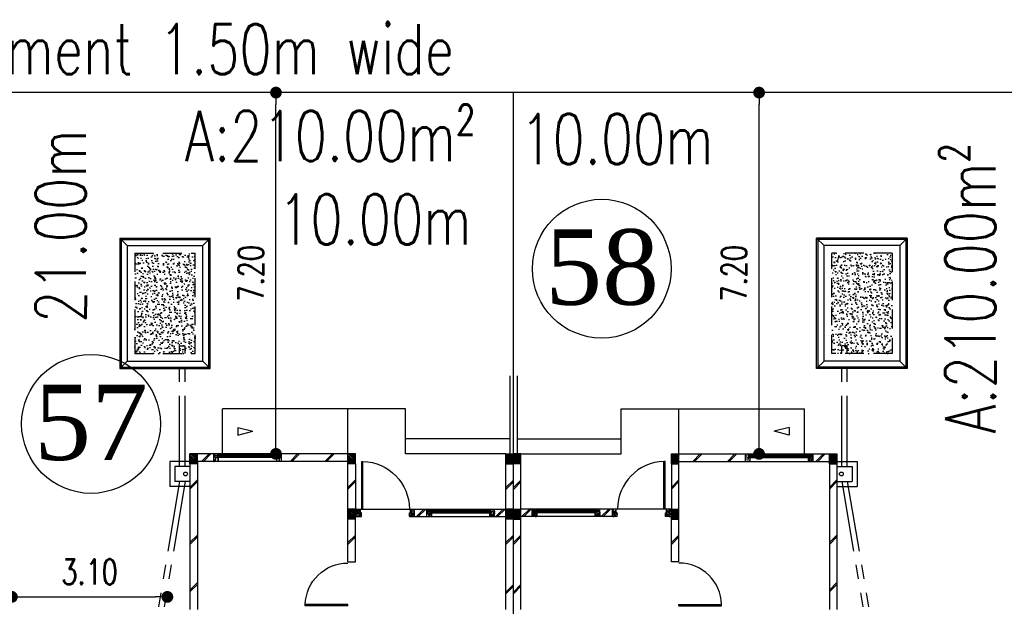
# Model space of a CAD drawing. Header units: millimetres. Extents: x 301 to 1479, y 491 to 1341.
# Tile 162 of 256: x 410 to 430, y 661 to 672. Entities that reach past the tile are written whole.
import ezdxf
from ezdxf.enums import TextEntityAlignment as Align

# ---------------------------------------------------------------- set-up
doc = ezdxf.new("R2010")
doc.units = ezdxf.units.MM
doc.header["$LTSCALE"] = 1.5
doc.header["$MEASUREMENT"] = 0
doc.linetypes.add('HIDDEN', pattern=[0.375, 0.25, -0.125])
doc.linetypes.add('PHANTOM2', pattern=[1.25, 0.625, -0.125, 0.125, -0.125, 0.125, -0.125])
for name, color, linetype in [('AP&SA', 254, 'HIDDEN'), ('Blk', 7, 'Continuous'), ('Block', 46, 'Continuous'), ('boundary', 3, 'Continuous'), ('Boundary Wall', 64, 'Continuous'), ('BWCN', 4, 'Continuous'), ('DIM', 6, 'Continuous'), ('DOOR', 3, 'Continuous'), ('Ele', 8, 'Continuous'), ('HATCH', 7, 'Continuous'), ('Hatch Aggregate', 252, 'Continuous'), ('Hatch Col. C1 GF Ext.', 84, 'Continuous'), ('Hatch Col. C3 GF', 10, 'Continuous'), ('Hatch Stub Col', 251, 'Continuous'), ('Kerb', 251, 'Continuous'), ('Paving Block', 251, 'Continuous'), ('PVC Pipe 110', 69, 'Continuous'), ('PVC RWP 75', 77, 'Continuous'), ('ROAD', 8, 'Continuous'), ('TEXT', 7, 'Continuous'), ('TXTAREA', 10, 'Continuous'), ('WINDOW', 1, 'Continuous')]:
    doc.layers.add(name, color=color, linetype=linetype)
doc.styles.add('RS1', font='romans.shx', dxfattribs={"width": 0.75, "height": 0.5})
doc.styles.add('RS2', font='romans.shx', dxfattribs={"width": 0.75, "height": 1})
doc.styles.add('times', font='times.ttf')
doc.dimstyles.new('Souillac5', dxfattribs={"dimscale": 0.5, "dimtxt": 0.5, "dimasz": 0.47, "dimexe": 0, "dimexo": 1, "dimgap": 0.5, "dimtad": 1, "dimzin": 0, "dimdsep": 46, "dimtxsty": 'RS1', "dimblk": 'DOT', "dimcen": 3, "dimse1": 1, "dimse2": 1, "dimclrd": 6, "dimclre": 6, "dimclrt": 7, "dimaunit": 1, "dimadec": 0, "dimazin": 0, "dimtfac": 1, "dimtofl": 0, "dimtmove": 1, "dimatfit": 3, "dimfxl": 1, "dimtolj": 1, "dimtzin": 0, "dimlwe": -1, "dimarcsym": 0})
pattern_1 = [(50, (383.16928, 127.90737), (0.071726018, -0.0062752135), [0.0075, -0.0825]), (355, (383.16928, 127.90737), (-0.013875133, 0.075219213), [0.006, -0.066]), (100.451444, (383.175255, 127.90685), (0.057850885, 0.068943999), [0.006374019, -0.070114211]), (46.1842, (383.16928, 127.92737), (0.106724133, -0.016551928), [0.01125, -0.12375]), (96.635635, (383.17817, 127.92599), (0.093466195, 0.09741186), [0.009561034, -0.105171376]), (351.184164, (383.16928, 127.92737), (0.093466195, 0.09741186), [0.009, -0.099]), (21, (383.17928, 127.92237), (0.059690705, -0.040261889), [0.0075, -0.0825]), (326, (383.17928, 127.92237), (0.024331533, 0.072515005), [0.006, -0.066]), (71.451445, (383.18425, 127.91902), (0.084022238, 0.032253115), [0.006374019, -0.070114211]), (37.5, (383.169278, 127.907373), (0.0012159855, 0.0332893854), [0, -0.0652, 0, -0.067, 0, -0.06625]), (7.5, (383.169278, 127.907373), (0.0263069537, 0.0394411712), [0, -0.0382, 0, -0.0637, 0, -0.02525]), (327.5, (383.146978, 127.907373), (0.0533822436, -0.0022554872), [0, -0.025, 0, -0.078, 0, -0.1035]), (317.5, (383.136978, 127.907373), (0.058318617, 0.010010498), [0, -0.0325, 0, -0.0518, 0, -0.0735])]
pattern_2 = [(50, (379.51048, 127.95737), (0.071726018, -0.0062752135), [0.0075, -0.0825]), (355, (379.51048, 127.95737), (-0.013875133, 0.075219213), [0.006, -0.066]), (100.451444, (379.51646, 127.95685), (0.057850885, 0.068943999), [0.006374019, -0.070114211]), (46.1842, (379.51048, 127.97737), (0.106724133, -0.016551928), [0.01125, -0.12375]), (96.635635, (379.51938, 127.97599), (0.093466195, 0.09741186), [0.009561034, -0.105171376]), (351.184164, (379.51048, 127.97737), (0.093466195, 0.09741186), [0.009, -0.099]), (21, (379.52048, 127.97237), (0.059690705, -0.040261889), [0.0075, -0.0825]), (326, (379.52048, 127.97237), (0.024331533, 0.072515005), [0.006, -0.066]), (71.451445, (379.525456, 127.96902), (0.084022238, 0.032253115), [0.006374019, -0.070114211]), (37.5, (379.510482, 127.957373), (0.0012159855, 0.0332893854), [0, -0.0652, 0, -0.067, 0, -0.06625]), (7.5, (379.510482, 127.957373), (0.0263069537, 0.0394411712), [0, -0.0382, 0, -0.0637, 0, -0.02525]), (327.5, (379.488182, 127.957373), (0.0533822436, -0.0022554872), [0, -0.025, 0, -0.078, 0, -0.1035]), (317.5, (379.47818, 127.957373), (0.058318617, 0.010010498), [0, -0.0325, 0, -0.0518, 0, -0.0735])]
pattern_3 = [(50, (388.26804, 127.90737), (0.071726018, -0.0062752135), [0.0075, -0.0825]), (355, (388.26804, 127.90737), (-0.013875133, 0.075219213), [0.006, -0.066]), (100.451444, (388.27402, 127.90685), (0.057850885, 0.068943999), [0.006374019, -0.070114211]), (46.1842, (388.26804, 127.92737), (0.106724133, -0.016551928), [0.01125, -0.12375]), (96.635635, (388.27693, 127.92599), (0.093466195, 0.09741186), [0.009561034, -0.105171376]), (351.184164, (388.26804, 127.92737), (0.093466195, 0.09741186), [0.009, -0.099]), (21, (388.27804, 127.92237), (0.059690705, -0.040261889), [0.0075, -0.0825]), (326, (388.27804, 127.92237), (0.024331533, 0.072515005), [0.006, -0.066]), (71.451445, (388.283015, 127.91902), (0.084022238, 0.032253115), [0.006374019, -0.070114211]), (37.5, (388.26804, 127.907373), (0.0012159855, 0.0332893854), [0, -0.0652, 0, -0.067, 0, -0.06625]), (7.5, (388.26804, 127.907373), (0.0263069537, 0.0394411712), [0, -0.0382, 0, -0.0637, 0, -0.02525]), (327.5, (388.24574, 127.907373), (0.0533822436, -0.0022554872), [0, -0.025, 0, -0.078, 0, -0.1035]), (317.5, (388.23574, 127.907373), (0.058318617, 0.010010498), [0, -0.0325, 0, -0.0518, 0, -0.0735])]
pattern_4 = [(50, (388.36804, 127.95737), (0.071726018, -0.0062752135), [0.0075, -0.0825]), (355, (388.36804, 127.95737), (-0.013875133, 0.075219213), [0.006, -0.066]), (100.451444, (388.37402, 127.95685), (0.057850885, 0.068943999), [0.006374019, -0.070114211]), (46.1842, (388.36804, 127.97737), (0.106724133, -0.016551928), [0.01125, -0.12375]), (96.635635, (388.37693, 127.97599), (0.093466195, 0.09741186), [0.009561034, -0.105171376]), (351.184164, (388.36804, 127.97737), (0.093466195, 0.09741186), [0.009, -0.099]), (21, (388.37804, 127.97237), (0.059690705, -0.040261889), [0.0075, -0.0825]), (326, (388.37804, 127.97237), (0.024331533, 0.072515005), [0.006, -0.066]), (71.451445, (388.383015, 127.96902), (0.084022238, 0.032253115), [0.006374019, -0.070114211]), (37.5, (388.36804, 127.957373), (0.0012159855, 0.0332893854), [0, -0.0652, 0, -0.067, 0, -0.06625]), (7.5, (388.36804, 127.957373), (0.0263069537, 0.0394411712), [0, -0.0382, 0, -0.0637, 0, -0.02525]), (327.5, (388.34574, 127.957373), (0.0533822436, -0.0022554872), [0, -0.025, 0, -0.078, 0, -0.1035]), (317.5, (388.33574, 127.957373), (0.058318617, 0.010010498), [0, -0.0325, 0, -0.0518, 0, -0.0735])]
pattern_5 = [(140, (33568.45174, -774197.05092), (0.018825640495, 0.21517805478), [0.0225, -0.2475]), (85, (33568.45174, -774197.05092), (-0.22565764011, -0.041625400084), [0.018, -0.198]), (190.45144446, (33568.45331, -774197.033), (-0.20683199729, 0.17355265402), [0.0191220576, -0.2103426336]), (136.1842, (33568.39174, -774197.05092), (0.04965578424, 0.3201723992), [0.03375, -0.37125]), (186.63563549, (33568.39588, -774197.02424), (-0.29223558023, 0.2803985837), [0.0286831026, -0.315514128]), (81.18416399, (33568.39174, -774197.05092), (-0.29223558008, 0.28039858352), [0.027, -0.2970000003]), (111, (33568.40674, -774197.02092), (0.1207856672, 0.179072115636), [0.0225, -0.2475]), (56, (33568.40674, -774197.02092), (-0.217545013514, 0.072994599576), [0.018, -0.198]), (161.45144474, (33568.4168, -774197.006), (-0.09675934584, 0.25206671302), [0.019122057, -0.2103426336]), (127.5, (33568.45174, -774197.05092), (-0.0998681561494, 0.003647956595), [0, -0.1956, 0, -0.201, 0, -0.19875]), (97.5, (33568.45174, -774197.05092), (-0.118323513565, 0.078920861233), [0, -0.1146, 0, -0.1911, 0, -0.07575]), (57.5, (33568.45174, -774197.11782), (0.00676646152, 0.160146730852), [0, -0.075, 0, -0.234, 0, -0.3105]), (47.5, (33568.45174, -774197.14782), (-0.0300314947, 0.174955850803), [0, -0.0975, 0, -0.1554, 0, -0.2205])]

# ---------------------------------------------------------------- blocks, each defined once
blk = doc.blocks.new('Dr1000')
at = {"layer": 'DOOR'}
for p, q in [((-50, 0), (-50, 950)), ((-25, 950), (-50, 950)), ((-25, 0), (-25, 950)), ((-25, 0), (-50, 0))]:
    blk.add_line(p, q, dxfattribs=at)
blk.add_arc((-24, 0), 951, 91.542, 179.9858, dxfattribs=at)
blk = doc.blocks.new('Dr900')
at = {"layer": 'DOOR'}
for p, q in [((-50, 0), (-50, 850)), ((-25, 850), (-50, 850)), ((-25, 0), (-25, 850)), ((-25, 0), (-50, 0))]:
    blk.add_line(p, q, dxfattribs=at)
blk.add_arc((-24, 0), 851, 91.728, 179.9822, dxfattribs=at)
blk = doc.blocks.new('SSSU-D2')
at = {"layer": 'HATCH'}
h = blk.add_hatch(dxfattribs=at)
h.set_pattern_fill('ANSI31', color=256, scale=0.175, angle=630)
h.set_pattern_definition([(315, (-162.234888, -4.168587), (0.0154679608, 0.0154679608), [])])
h.paths.add_polyline_path([(-3.15, 0), (-3.3, 0), (-3.3, -0.2), (-3.15, -0.2)])
h = blk.add_hatch(dxfattribs=at)
h.set_pattern_fill('ANSI31', color=256, scale=0.175, angle=630)
h.set_pattern_definition([(315, (-165.384888, -4.168587), (0.0154679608, 0.0154679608), [])])
h.paths.add_polyline_path([(0, 0), (-0.15, 0), (-0.15, -0.2), (0, -0.2)])
h = blk.add_hatch(dxfattribs=at)
h.set_pattern_fill('ANSI31', color=256, scale=0.175, angle=630)
h.set_pattern_definition([(315, (-170.48365, -4.168587), (0.0154679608, 0.0154679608), [])])
h.paths.add_polyline_path([(-12.9, 0), (-12.75, 0), (-12.75, -0.2), (-12.9, -0.2)])
h = blk.add_hatch(dxfattribs=at)
h.set_pattern_fill('ANSI31', color=256, scale=0.175, angle=630)
h.set_pattern_definition([(315, (-167.33365, -4.168587), (0.0154679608, 0.0154679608), [])])
h.paths.add_polyline_path([(-9.75, 0), (-9.6, 0), (-9.6, -0.2), (-9.75, -0.2)])
h = blk.add_hatch(dxfattribs=at)
h.set_pattern_fill('ANSI31', color=256, scale=0.175, angle=630)
h.set_pattern_definition([(315, (-167.33365, -3.068587), (0.0154679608, 0.0154679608), [])])
h.paths.add_polyline_path([(-9.75, -1.1), (-9.6, -1.1), (-9.6, -1.3), (-9.75, -1.3)])
h = blk.add_hatch(dxfattribs=at)
h.set_pattern_fill('ANSI31', color=256, scale=0.175, angle=630)
h.set_pattern_definition([(315, (-162.234888, -3.068587), (0.0154679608, 0.0154679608), [])])
h.paths.add_polyline_path([(-3.15, -1.1), (-3.3, -1.1), (-3.3, -1.3), (-3.15, -1.3)])
at = {"layer": 'Hatch Aggregate'}
h = blk.add_hatch(dxfattribs=at)
h.set_pattern_fill('AR-CONC', color=256, scale=0.03, angle=90)
h.set_pattern_definition(pattern_5)
h.paths.add_polyline_path([(-12.795, 2), (-14, 2), (-14, 4), (-12.795, 4)])
h = blk.add_hatch(dxfattribs=at)
h.set_pattern_fill('AR-CONC', color=256, scale=0.03, angle=90)
h.set_pattern_definition(pattern_5)
h.paths.add_polyline_path([(-0.105, 2), (1.1, 2), (1.1, 4), (-0.105, 4)])
at = {"layer": 'Hatch Col. C1 GF Ext.'}
h = blk.add_hatch(dxfattribs=at)
h.set_pattern_fill('ANSI31', color=256, scale=0.175, angle=-90)
h.set_pattern_definition([(315, (404.325723, 122.722963), (0.0154679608, 0.0154679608), [])])
h.paths.add_polyline_path([(-6.6, 0), (-6.45, 0), (-6.45, -0.2), (-6.6, -0.2)])
h = blk.add_hatch(dxfattribs=at)
h.set_pattern_fill('ANSI31', color=256, scale=0.175, angle=-90)
h.set_pattern_definition([(315, (409.424486, 122.722963), (0.0154679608, 0.0154679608), [])])
h.paths.add_polyline_path([(-6.3, 0), (-6.45, 0), (-6.45, -0.2), (-6.3, -0.2)])
at = {"layer": 'Hatch Col. C3 GF'}
h = blk.add_hatch(dxfattribs=at)
h.set_pattern_fill('ANSI31', color=256, scale=0.175, angle=-90)
h.set_pattern_definition([(315, (404.325723, 122.772963), (0.0154679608, 0.0154679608), [])])
h.paths.add_polyline_path([(-6.6, -1.1), (-6.45, -1.1), (-6.45, -1.3), (-6.6, -1.3)])
h = blk.add_hatch(dxfattribs=at)
h.set_pattern_fill('ANSI31', color=256, scale=0.175, angle=-90)
h.set_pattern_definition([(315, (409.424486, 122.772963), (0.0154679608, 0.0154679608), [])])
h.paths.add_polyline_path([(-6.3, -1.1), (-6.45, -1.1), (-6.45, -1.3), (-6.3, -1.3)])
at = {"layer": 'Hatch Stub Col', "linetype": 'ByBlock'}
h = blk.add_hatch(dxfattribs=at)
h.set_pattern_fill('AR-CONC', color=256, scale=0.01, angle=720)
h.set_pattern_definition(pattern_3)
h.paths.add_polyline_path([(-1.825, -0.15), (-1.73, -0.15), (-1.73, -0.075), (-1.75, -0.075), (-1.75, 0), (-1.825, 0)])
h = blk.add_hatch(dxfattribs=at)
h.set_pattern_fill('AR-CONC', color=256, scale=0.01, angle=720)
h.set_pattern_definition(pattern_3)
h.paths.add_polyline_path([(-0.57, -0.15), (-0.475, -0.15), (-0.475, 0), (-0.55, 0), (-0.55, -0.075), (-0.57, -0.075)])
h = blk.add_hatch(dxfattribs=at)
h.set_pattern_fill('AR-CONC', color=256, scale=0.01, angle=720)
h.set_pattern_definition(pattern_1)
h.paths.add_polyline_path([(-12.33, -0.15), (-12.425, -0.15), (-12.425, 0), (-12.35, 0), (-12.35, -0.075), (-12.33, -0.075)])
h = blk.add_hatch(dxfattribs=at)
h.set_pattern_fill('AR-CONC', color=256, scale=0.01, angle=720)
h.set_pattern_definition(pattern_1)
h.paths.add_polyline_path([(-11.075, -0.15), (-11.17, -0.15), (-11.17, -0.075), (-11.15, -0.075), (-11.15, 0), (-11.075, 0)])
h = blk.add_hatch(dxfattribs=at)
h.set_pattern_fill('AR-CONC', color=256, scale=0.01, angle=720)
h.set_pattern_definition([(50, (383.16928, 127.95737), (0.071726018, -0.0062752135), [0.0075, -0.0825]), (355, (383.16928, 127.95737), (-0.013875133, 0.075219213), [0.006, -0.066]), (100.451444, (383.175255, 127.95685), (0.057850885, 0.068943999), [0.006374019, -0.070114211]), (46.1842, (383.16928, 127.97737), (0.106724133, -0.016551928), [0.01125, -0.12375]), (96.635635, (383.17817, 127.97599), (0.093466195, 0.09741186), [0.009561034, -0.105171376]), (351.184164, (383.16928, 127.97737), (0.093466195, 0.09741186), [0.009, -0.099]), (21, (383.17928, 127.97237), (0.059690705, -0.040261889), [0.0075, -0.0825]), (326, (383.17928, 127.97237), (0.024331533, 0.072515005), [0.006, -0.066]), (71.451445, (383.18425, 127.96902), (0.084022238, 0.032253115), [0.006374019, -0.070114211]), (37.5, (383.169278, 127.957373), (0.0012159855, 0.0332893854), [0, -0.0652, 0, -0.067, 0, -0.06625]), (7.5, (383.169278, 127.957373), (0.0263069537, 0.0394411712), [0, -0.0382, 0, -0.0637, 0, -0.02525]), (327.5, (383.146978, 127.957373), (0.0533822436, -0.0022554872), [0, -0.025, 0, -0.078, 0, -0.1035]), (317.5, (383.136978, 127.957373), (0.058318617, 0.010010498), [0, -0.0325, 0, -0.0518, 0, -0.0735])])
h.paths.add_polyline_path([(-9.48, -1.25), (-9.6, -1.25), (-9.6, -1.1), (-9.5, -1.1), (-9.5, -1.175), (-9.48, -1.175)])
h = blk.add_hatch(dxfattribs=at)
h.set_pattern_fill('AR-CONC', color=256, scale=0.01, angle=720)
h.set_pattern_definition(pattern_2)
h.paths.add_polyline_path([(-8.425, -1.25), (-8.52, -1.25), (-8.52, -1.175), (-8.5, -1.175), (-8.5, -1.1), (-8.425, -1.1)])
h = blk.add_hatch(dxfattribs=at)
h.set_pattern_fill('AR-CONC', color=256, scale=0.01, angle=720)
h.set_pattern_definition(pattern_2)
h.paths.add_polyline_path([(-8.08, -1.25), (-8.175, -1.25), (-8.175, -1.1), (-8.1, -1.1), (-8.1, -1.175), (-8.08, -1.175)])
h = blk.add_hatch(dxfattribs=at)
h.set_pattern_fill('AR-CONC', color=256, scale=0.01, angle=720)
h.set_pattern_definition(pattern_2)
h.paths.add_polyline_path([(-6.825, -1.25), (-6.92, -1.25), (-6.92, -1.175), (-6.9, -1.175), (-6.9, -1.1), (-6.825, -1.1)])
h = blk.add_hatch(dxfattribs=at)
h.set_pattern_fill('AR-CONC', color=256, scale=0.01, angle=720)
h.set_pattern_definition(pattern_4)
h.paths.add_polyline_path([(-6.075, -1.25), (-5.98, -1.25), (-5.98, -1.175), (-6, -1.175), (-6, -1.1), (-6.075, -1.1)])
h = blk.add_hatch(dxfattribs=at)
h.set_pattern_fill('AR-CONC', color=256, scale=0.01, angle=720)
h.set_pattern_definition(pattern_4)
h.paths.add_polyline_path([(-4.82, -1.25), (-4.725, -1.25), (-4.725, -1.1), (-4.8, -1.1), (-4.8, -1.175), (-4.82, -1.175)])
h = blk.add_hatch(dxfattribs=at)
h.set_pattern_fill('AR-CONC', color=256, scale=0.01, angle=720)
h.set_pattern_definition(pattern_4)
h.paths.add_polyline_path([(-4.475, -1.25), (-4.38, -1.25), (-4.38, -1.175), (-4.4, -1.175), (-4.4, -1.1), (-4.475, -1.1)])
h = blk.add_hatch(dxfattribs=at)
h.set_pattern_fill('AR-CONC', color=256, scale=0.01, angle=720)
h.set_pattern_definition([(50, (388.26804, 127.95737), (0.071726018, -0.0062752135), [0.0075, -0.0825]), (355, (388.26804, 127.95737), (-0.013875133, 0.075219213), [0.006, -0.066]), (100.451444, (388.27402, 127.95685), (0.057850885, 0.068943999), [0.006374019, -0.070114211]), (46.1842, (388.26804, 127.97737), (0.106724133, -0.016551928), [0.01125, -0.12375]), (96.635635, (388.27693, 127.97599), (0.093466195, 0.09741186), [0.009561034, -0.105171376]), (351.184164, (388.26804, 127.97737), (0.093466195, 0.09741186), [0.009, -0.099]), (21, (388.27804, 127.97237), (0.059690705, -0.040261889), [0.0075, -0.0825]), (326, (388.27804, 127.97237), (0.024331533, 0.072515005), [0.006, -0.066]), (71.451445, (388.283015, 127.96902), (0.084022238, 0.032253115), [0.006374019, -0.070114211]), (37.5, (388.26804, 127.957373), (0.0012159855, 0.0332893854), [0, -0.0652, 0, -0.067, 0, -0.06625]), (7.5, (388.26804, 127.957373), (0.0263069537, 0.0394411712), [0, -0.0382, 0, -0.0637, 0, -0.02525]), (327.5, (388.24574, 127.957373), (0.0533822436, -0.0022554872), [0, -0.025, 0, -0.078, 0, -0.1035]), (317.5, (388.23574, 127.957373), (0.058318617, 0.010010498), [0, -0.0325, 0, -0.0518, 0, -0.0735])])
h.paths.add_polyline_path([(-3.42, -1.25), (-3.3, -1.25), (-3.3, -1.1), (-3.4, -1.1), (-3.4, -1.175), (-3.42, -1.175)])
at = {"layer": 'AP&SA', "linetype": 'HIDDEN'}
for p, q in [((-14, 4), (-14, 2)), ((-14, 4), (-12.795, 4)), ((-12.795, 2), (-12.795, 4)), ((-0.105, 2), (-0.105, 4)), ((1.1, 4), (-0.105, 4)), ((1.1, 4), (1.1, 2)), ((-14, 2), (-12.795, 2)), ((1.1, 2), (-0.105, 2))]:
    blk.add_line(p, q, dxfattribs=at)
at = {"layer": 'Block', "linetype": 'ByBlock'}
for p, q in [((-3.15, 0), (-1.825, 0)), ((-0.475, 0), (-0.15, 0)), ((0, 0), (0, -3.1)), ((-12.9, 0), (-12.9, -3.1)), ((-12.425, 0), (-12.75, 0)), ((-12.75, -0.15), (-12.75, -3.1)), ((-12.425, -0.15), (-12.75, -0.15)), ((-9.75, 0), (-11.075, 0)), ((-9.75, -0.15), (-11.075, -0.15)), ((-3.15, -0.15), (-1.825, -0.15)), ((-0.475, -0.15), (-0.15, -0.15)), ((-0.15, -0.15), (-0.15, -3.1)), ((-9.75, -1.1), (-9.75, -0.2)), ((-9.6, -0.2), (-9.6, -1.1)), ((-6.6, -1.1), (-6.6, -0.2)), ((-6.45, -1.1), (-6.45, -0.2)), ((-6.3, -1.1), (-6.3, -0.2)), ((-3.3, -0.2), (-3.3, -1.1)), ((-3.15, -1.1), (-3.15, -0.2)), ((-8.425, -1.1), (-8.175, -1.1)), ((-6.825, -1.1), (-6.6, -1.1)), ((-6.075, -1.1), (-6.3, -1.1)), ((-4.475, -1.1), (-4.725, -1.1)), ((-9.75, -2.15), (-9.75, -1.3)), ((-9.6, -2.15), (-9.6, -1.3)), ((-8.425, -1.25), (-8.175, -1.25)), ((-6.825, -1.25), (-6.6, -1.25)), ((-6.6, -3.1), (-6.6, -1.3)), ((-6.45, -3.1), (-6.45, -1.3)), ((-6.075, -1.25), (-6.3, -1.25)), ((-6.3, -3.1), (-6.3, -1.3)), ((-4.475, -1.25), (-4.725, -1.25)), ((-3.3, -2.15), (-3.3, -1.3)), ((-3.15, -2.15), (-3.15, -1.3)), ((-9.75, -2.15), (-9.6, -2.15)), ((-3.15, -2.15), (-3.3, -2.15))]:
    blk.add_line(p, q, dxfattribs=at)
at = {"layer": 'Boundary Wall', "linetype": 'ByBlock'}
for p, q in [((-6.525, 1.555), (-6.525, 0)), ((-6.375, 1.555), (-6.375, 0))]:
    blk.add_line(p, q, dxfattribs=at)
at = {"layer": 'BWCN'}
for p, q in [((-3.3, 0), (-3.15, 0)), ((-3.3, -0.2), (-3.3, 0)), ((-3.15, -0.2), (-3.15, 0)), ((-1.825, -0.15), (-1.825, 0)), ((-1.825, 0), (-1.75, 0)), ((-1.75, -0.075), (-1.75, 0)), ((-0.55, -0.075), (-0.55, 0)), ((-0.55, 0), (-0.475, 0)), ((-0.475, -0.15), (-0.475, 0)), ((-0.15, 0), (0, 0)), ((-0.15, -0.2), (-0.15, 0)), ((0, -0.2), (0, 0)), ((-12.75, 0), (-12.9, 0)), ((-12.9, -0.2), (-12.9, 0)), ((-12.75, -0.2), (-12.75, 0)), ((-12.425, -0.15), (-12.425, 0)), ((-12.35, 0), (-12.425, 0)), ((-12.33, -0.15), (-12.425, -0.15)), ((-12.35, -0.075), (-12.35, 0)), ((-12.33, -0.075), (-12.35, -0.075)), ((-12.33, -0.15), (-12.33, -0.075)), ((-11.17, -0.15), (-11.17, -0.075)), ((-11.17, -0.075), (-11.15, -0.075)), ((-11.075, -0.15), (-11.17, -0.15)), ((-11.15, -0.075), (-11.15, 0)), ((-11.075, 0), (-11.15, 0)), ((-11.075, -0.15), (-11.075, 0)), ((-9.6, 0), (-9.75, 0)), ((-9.75, -0.2), (-9.75, 0)), ((-9.6, -0.2), (-9.6, 0)), ((-6.6, -0.2), (-6.6, 0)), ((-6.6, 0), (-6.45, 0)), ((-6.45, -0.2), (-6.45, 0)), ((-6.45, -0.2), (-6.45, 0)), ((-6.3, 0), (-6.45, 0)), ((-6.3, -0.2), (-6.3, 0)), ((-1.825, -0.15), (-1.73, -0.15)), ((-1.73, -0.075), (-1.75, -0.075)), ((-1.73, -0.15), (-1.73, -0.075)), ((-0.57, -0.15), (-0.57, -0.075)), ((-0.57, -0.075), (-0.55, -0.075)), ((-0.57, -0.15), (-0.475, -0.15)), ((-12.75, -0.2), (-12.9, -0.2)), ((-9.6, -0.2), (-9.75, -0.2)), ((-6.6, -0.2), (-6.45, -0.2)), ((-6.3, -0.2), (-6.45, -0.2)), ((-3.3, -0.2), (-3.15, -0.2)), ((-0.15, -0.2), (0, -0.2)), ((-9.6, -1.1), (-9.75, -1.1)), ((-9.75, -1.3), (-9.75, -1.1)), ((-9.6, -1.3), (-9.6, -1.1)), ((-9.6, -1.1), (-9.5, -1.1)), ((-9.5, -1.175), (-9.5, -1.1)), ((-9.48, -1.175), (-9.5, -1.175)), ((-9.48, -1.25), (-9.48, -1.175)), ((-8.52, -1.25), (-8.52, -1.175)), ((-8.52, -1.175), (-8.5, -1.175)), ((-8.5, -1.1), (-8.425, -1.1)), ((-8.5, -1.175), (-8.5, -1.1)), ((-8.425, -1.25), (-8.425, -1.1)), ((-8.175, -1.25), (-8.175, -1.1)), ((-8.175, -1.1), (-8.1, -1.1)), ((-8.1, -1.175), (-8.1, -1.1)), ((-8.08, -1.175), (-8.1, -1.175)), ((-8.08, -1.25), (-8.08, -1.175)), ((-6.92, -1.25), (-6.92, -1.175)), ((-6.92, -1.175), (-6.9, -1.175)), ((-6.9, -1.175), (-6.9, -1.1)), ((-6.9, -1.1), (-6.825, -1.1)), ((-6.825, -1.25), (-6.825, -1.1)), ((-6.45, -1.1), (-6.6, -1.1)), ((-6.6, -1.3), (-6.6, -1.1)), ((-6.45, -1.3), (-6.45, -1.1)), ((-6.45, -1.1), (-6.3, -1.1)), ((-6.3, -1.3), (-6.3, -1.1)), ((-6.075, -1.25), (-6.075, -1.1)), ((-6, -1.1), (-6.075, -1.1)), ((-6, -1.175), (-6, -1.1)), ((-5.98, -1.175), (-6, -1.175)), ((-5.98, -1.25), (-5.98, -1.175)), ((-4.82, -1.25), (-4.82, -1.175)), ((-4.82, -1.175), (-4.8, -1.175)), ((-4.8, -1.175), (-4.8, -1.1)), ((-4.725, -1.1), (-4.8, -1.1)), ((-4.725, -1.25), (-4.725, -1.1)), ((-4.4, -1.1), (-4.475, -1.1)), ((-4.475, -1.25), (-4.475, -1.1)), ((-4.4, -1.175), (-4.4, -1.1)), ((-4.38, -1.175), (-4.4, -1.175)), ((-4.38, -1.25), (-4.38, -1.175)), ((-3.42, -1.25), (-3.42, -1.175)), ((-3.42, -1.175), (-3.4, -1.175)), ((-3.3, -1.1), (-3.4, -1.1)), ((-3.4, -1.175), (-3.4, -1.1)), ((-3.3, -1.1), (-3.15, -1.1)), ((-3.3, -1.3), (-3.3, -1.1)), ((-3.15, -1.3), (-3.15, -1.1)), ((-9.6, -1.3), (-9.75, -1.3)), ((-9.6, -1.25), (-9.48, -1.25)), ((-8.52, -1.25), (-8.425, -1.25)), ((-8.175, -1.25), (-8.08, -1.25)), ((-6.92, -1.25), (-6.825, -1.25)), ((-6.45, -1.3), (-6.6, -1.3)), ((-6.45, -1.3), (-6.3, -1.3)), ((-5.98, -1.25), (-6.075, -1.25)), ((-4.725, -1.25), (-4.82, -1.25)), ((-4.38, -1.25), (-4.475, -1.25)), ((-3.3, -1.25), (-3.42, -1.25)), ((-3.3, -1.3), (-3.15, -1.3))]:
    blk.add_line(p, q, dxfattribs=at)
at = {"layer": 'Ele'}
for p, q in [((-8.6, 0.9), (-12.25, 0.9)), ((-12.25, 0), (-12.25, 0.9)), ((-9.75, 0), (-9.75, 0.9)), ((-8.6, 0), (-8.6, 0.9)), ((-4.3, 0), (-4.3, 0.9)), ((-4.3, 0.9), (-0.65, 0.9)), ((-3.15, 0), (-3.15, 0.9)), ((-0.65, 0), (-0.65, 0.9)), ((-6.525, 0.3), (-8.6, 0.3)), ((-6.375, 0.3), (-4.3, 0.3)), ((-1.75, 0), (-0.55, 0)), ((-11.15, 0), (-12.35, 0)), ((-11.15, -0.01), (-12.35, -0.01)), ((-11.15, -0.07), (-12.35, -0.07)), ((-11.17, -0.075), (-12.33, -0.075)), ((-11.17, -0.15), (-12.33, -0.15)), ((-6.6, 0), (-8.6, 0)), ((-6.3, 0), (-4.3, 0)), ((-1.75, -0.01), (-0.55, -0.01)), ((-1.75, -0.07), (-0.55, -0.07)), ((-1.73, -0.075), (-0.57, -0.075)), ((-1.73, -0.15), (-0.57, -0.15)), ((-9.5, -1.1), (-8.5, -1.1)), ((-8.1, -1.1), (-6.9, -1.1)), ((-8.1, -1.11), (-6.9, -1.11)), ((-8.1, -1.17), (-6.9, -1.17)), ((-8.08, -1.175), (-6.92, -1.175)), ((-4.8, -1.1), (-6, -1.1)), ((-4.8, -1.11), (-6, -1.11)), ((-4.8, -1.17), (-6, -1.17)), ((-4.82, -1.175), (-5.98, -1.175)), ((-3.4, -1.1), (-4.4, -1.1)), ((-8.08, -1.25), (-6.92, -1.25)), ((-4.82, -1.25), (-5.98, -1.25))]:
    blk.add_line(p, q, dxfattribs=at)
at = {"layer": 'Ele', "linetype": 'ByBlock'}
for p, q in [((-11.948, 0.525), (-11.948, 0.375)), ((-0.952, 0.525), (-0.952, 0.375))]:
    blk.add_line(p, q, dxfattribs=at)
at = {"layer": 'HATCH'}
for p, q in [((-12.666, -0.15), (-12.516, 0)), ((-12.63, -0.15), (-12.48, 0)), ((-10.902, -0.15), (-10.752, 0)), ((-10.866, -0.15), (-10.716, 0)), ((-10.21, -0.15), (-10.06, 0)), ((-10.175, -0.15), (-10.025, 0)), ((-2.725, 0), (-2.875, -0.15)), ((-2.69, 0), (-2.84, -0.15)), ((-2.034, 0), (-2.184, -0.15)), ((-1.998, 0), (-2.148, -0.15)), ((-0.27, 0), (-0.42, -0.15)), ((-0.234, 0), (-0.384, -0.15)), ((-12.75, -0.517), (-12.9, -0.667)), ((-12.75, -0.552), (-12.9, -0.702)), ((-9.6, -0.517), (-9.75, -0.667)), ((-9.6, -0.552), (-9.75, -0.702)), ((-6.45, -0.522), (-6.6, -0.672)), ((-6.45, -0.558), (-6.6, -0.708)), ((-6.3, -0.522), (-6.45, -0.672)), ((-6.3, -0.558), (-6.45, -0.708)), ((-3.15, -0.517), (-3.3, -0.667)), ((-3.15, -0.552), (-3.3, -0.702)), ((0, -0.517), (-0.15, -0.667)), ((0, -0.552), (-0.15, -0.702)), ((-8.386, -1.25), (-8.236, -1.1)), ((-8.35, -1.25), (-8.2, -1.1)), ((-6.804, -1.25), (-6.654, -1.1)), ((-6.768, -1.25), (-6.618, -1.1)), ((-6.132, -1.1), (-6.282, -1.25)), ((-6.096, -1.1), (-6.246, -1.25)), ((-4.55, -1.1), (-4.7, -1.25)), ((-4.514, -1.1), (-4.664, -1.25)), ((-12.75, -1.617), (-12.9, -1.767)), ((-12.75, -1.653), (-12.9, -1.803)), ((-9.6, -1.617), (-9.75, -1.767)), ((-9.6, -1.653), (-9.75, -1.803)), ((-6.45, -1.617), (-6.6, -1.767)), ((-6.45, -1.653), (-6.6, -1.803)), ((-6.3, -1.617), (-6.45, -1.767)), ((-6.3, -1.653), (-6.45, -1.803)), ((-3.15, -1.617), (-3.3, -1.767)), ((-3.15, -1.653), (-3.3, -1.803)), ((0, -1.617), (-0.15, -1.767)), ((0, -1.653), (-0.15, -1.803)), ((-12.75, -2.566), (-12.9, -2.716)), ((-12.75, -2.602), (-12.9, -2.752)), ((-6.45, -2.603), (-6.6, -2.753)), ((-6.45, -2.638), (-6.6, -2.788)), ((-6.3, -2.603), (-6.45, -2.753)), ((-6.3, -2.638), (-6.45, -2.788)), ((0, -2.566), (-0.15, -2.716)), ((0, -2.602), (-0.15, -2.752))]:
    blk.add_line(p, q, dxfattribs=at)
at = {"layer": 'Kerb'}
for p, q in [((-14.3, 4.3), (-14.3, 1.7)), ((-14.3, 4.3), (-12.495, 4.3)), ((-14.15, 4.15), (-14.3, 4.3)), ((-14.27, 4.27), (-14.27, 1.73)), ((-14.27, 4.27), (-12.525, 4.27)), ((-14.15, 4.15), (-14.15, 1.85)), ((-14.15, 4.15), (-12.645, 4.15)), ((-12.645, 4.15), (-12.495, 4.3)), ((-12.645, 1.85), (-12.645, 4.15)), ((-12.525, 1.73), (-12.525, 4.27)), ((-12.495, 1.7), (-12.495, 4.3)), ((-0.405, 1.7), (-0.405, 4.3)), ((1.4, 4.3), (-0.405, 4.3)), ((-0.255, 4.15), (-0.405, 4.3)), ((-0.375, 1.73), (-0.375, 4.27)), ((1.37, 4.27), (-0.375, 4.27)), ((-0.255, 1.85), (-0.255, 4.15)), ((1.25, 4.15), (-0.255, 4.15)), ((1.25, 4.15), (1.4, 4.3)), ((1.25, 4.15), (1.25, 1.85)), ((1.37, 4.27), (1.37, 1.73)), ((1.4, 4.3), (1.4, 1.7)), ((-14.15, 1.85), (-14.3, 1.7)), ((-14.15, 1.85), (-12.645, 1.85)), ((-12.645, 1.85), (-12.495, 1.7)), ((-0.255, 1.85), (-0.405, 1.7)), ((1.25, 1.85), (-0.255, 1.85)), ((1.25, 1.85), (1.4, 1.7)), ((-14.3, 1.7), (-12.495, 1.7)), ((-14.27, 1.73), (-12.525, 1.73)), ((1.4, 1.7), (-0.405, 1.7)), ((1.37, 1.73), (-0.375, 1.73)), ((-13.3, -0.15), (-13.3, -0.65)), ((-12.9, -0.15), (-13.3, -0.15)), ((0, -0.15), (0.4, -0.15)), ((0.4, -0.15), (0.4, -0.65)), ((-13.2, -0.25), (-13.2, -0.55)), ((-12.9, -0.25), (-13.2, -0.25)), ((0, -0.25), (0.3, -0.25)), ((0.3, -0.25), (0.3, -0.55)), ((-12.9, -0.55), (-13.2, -0.55)), ((0, -0.55), (0.3, -0.55)), ((-12.9, -0.65), (-13.3, -0.65)), ((0, -0.65), (0.4, -0.65))]:
    blk.add_line(p, q, dxfattribs=at)
at = {"layer": 'Paving Block', "linetype": 'ByBlock'}
for p, q in [((-11.948, 0.525), (-11.648, 0.45)), ((-11.948, 0.375), (-11.648, 0.45)), ((-0.952, 0.525), (-1.252, 0.45)), ((-0.952, 0.375), (-1.252, 0.45))]:
    blk.add_line(p, q, dxfattribs=at)
at = {"layer": 'PVC Pipe 110', "linetype": 'PHANTOM2', "ltscale": 2}
for p, q in [((-12.94, 3.963), (-12.913, 3.857)), ((0.04, 3.963), (0.013, 3.857))]:
    blk.add_line(p, q, dxfattribs=at)
at = {"layer": 'PVC Pipe 110', "linetype": 'PHANTOM2', "ltscale": 0.03}
for p, q in [((-13.105, 2.15), (-12.995, 2.15)), ((0.205, 2.15), (0.095, 2.15))]:
    blk.add_line(p, q, dxfattribs=at)
at = {"layer": 'PVC Pipe 110', "linetype": 'PHANTOM2', "ltscale": 1.5}
for p, q in [((-13.105, -0.25), (-13.105, 2.15)), ((-12.995, -0.25), (-12.995, 2.15)), ((0.095, -0.25), (0.095, 2.15)), ((0.205, -0.25), (0.205, 2.15)), ((-13.106, -0.55), (-13.806, -4.7)), ((-12.994, -0.55), (-13.694, -4.7)), ((0.094, -0.55), (0.794, -4.7)), ((0.206, -0.55), (0.906, -4.7))]:
    blk.add_line(p, q, dxfattribs=at)
at = {"layer": 'PVC RWP 75'}
for centre in [(-12.987, -0.4), (-12.987, -0.4), (0.087, -0.4), (0.087, -0.4), (0.087, -0.4)]:
    blk.add_circle(centre, 0.0375, dxfattribs=at)
at = {"layer": 'WINDOW'}
for p, q in [((-11.15, -0.025), (-12.35, -0.025)), ((-11.15, -0.055), (-12.35, -0.055)), ((-1.75, -0.025), (-0.55, -0.025)), ((-1.75, -0.055), (-0.55, -0.055)), ((-8.1, -1.125), (-6.9, -1.125)), ((-8.1, -1.155), (-6.9, -1.155)), ((-4.8, -1.125), (-6, -1.125)), ((-4.8, -1.155), (-6, -1.155))]:
    blk.add_line(p, q, dxfattribs=at)
at = {"layer": 'DOOR', "yscale": 0.001, "zscale": 0.001}
for p, xscale in [((-9.5, -1.1), -0.001), ((-3.4, -1.1), 0.001)]:
    blk.add_blockref('Dr1000', p, dxfattribs=dict(at, xscale=xscale))
for p, xscale, rotation in [((-9.75, -3.05), -0.001, 90), ((-3.15, -3.05), 0.001, 270)]:
    blk.add_blockref('Dr900', p, dxfattribs=dict(at, xscale=xscale, rotation=rotation))
blk = doc.blocks.new('_DOT')
at = {"color": 0, "linetype": 'ByBlock'}
blk.add_line((-0.5, 0), (-1, 0), dxfattribs=at)
at = {"color": 0, "linetype": 'ByBlock', "const_width": 0.5}
blk.add_lwpolyline([(-0.25, 0, 1), (0.25, 0, 1)], format="xyb", close=True, dxfattribs=at)
blk = doc.blocks.new('*D171')
at = {"layer": 'DEFPOINTS', "color": 0, "transparency": 16777216}
for p in [(415.013, 670.769), (415.153, 670.769), (415.013, 663.569)]:
    blk.add_point(p, dxfattribs=at)
at = {"layer": 'DIM', "color": 6, "lineweight": -2, "transparency": 16777216}
blk.add_line((415.153, 663.804), (415.153, 670.534), dxfattribs=at)
at = {"layer": 'DIM', "color": 6, "lineweight": -2, "transparency": 16777216, "xscale": 0.235, "yscale": 0.235, "zscale": 0.235}
for p, rotation in [((415.153, 670.769), 90), ((415.153, 663.569), 270)]:
    blk.add_blockref('_DOT', p, dxfattribs=dict(at, rotation=rotation))
at = {"layer": 'DIM', "color": 7, "transparency": 16777216, "insert": (414.653, 667.169), "char_height": 0.5, "attachment_point": 5, "rotation": 90, "style": 'RS1'}
blk.add_mtext('\\A1;7.20', dxfattribs=at)
blk = doc.blocks.new('*D173')
at = {"layer": 'DEFPOINTS', "color": 0, "transparency": 16777216}
for p in [(409.888, 660.719), (412.988, 660.719), (412.988, 660.719)]:
    blk.add_point(p, dxfattribs=at)
at = {"layer": 'DIM', "color": 6, "lineweight": -2, "transparency": 16777216}
blk.add_line((410.123, 660.719), (412.753, 660.719), dxfattribs=at)
at = {"layer": 'DIM', "color": 6, "lineweight": -2, "transparency": 16777216, "xscale": 0.235, "yscale": 0.235, "zscale": 0.235, "rotation": 180}
blk.add_blockref('_DOT', (409.888, 660.719), dxfattribs=at)
at = {"layer": 'DIM', "color": 6, "lineweight": -2, "transparency": 16777216, "xscale": 0.235, "yscale": 0.235, "zscale": 0.235}
blk.add_blockref('_DOT', (412.988, 660.719), dxfattribs=at)
at = {"layer": 'DIM', "color": 7, "transparency": 16777216, "insert": (411.438, 661.219), "char_height": 0.5, "attachment_point": 5, "style": 'RS1'}
blk.add_mtext('\\A1;3.10', dxfattribs=at)
blk = doc.blocks.new('*D174')
at = {"layer": 'DEFPOINTS', "color": 0, "transparency": 16777216}
for p in [(424.785, 670.769), (424.925, 670.769), (424.925, 663.569)]:
    blk.add_point(p, dxfattribs=at)
at = {"layer": 'DIM', "color": 6, "lineweight": -2, "transparency": 16777216}
blk.add_line((424.785, 663.804), (424.785, 670.534), dxfattribs=at)
at = {"layer": 'DIM', "color": 6, "lineweight": -2, "transparency": 16777216, "xscale": 0.235, "yscale": 0.235, "zscale": 0.235}
for p, rotation in [((424.785, 670.769), 90), ((424.785, 663.569), 270)]:
    blk.add_blockref('_DOT', p, dxfattribs=dict(at, rotation=rotation))
at = {"layer": 'DIM', "color": 7, "transparency": 16777216, "insert": (424.285, 667.169), "char_height": 0.5, "attachment_point": 5, "rotation": 90, "style": 'RS1'}
blk.add_mtext('\\A1;7.20', dxfattribs=at)

msp = doc.modelspace()

# ---------------------------------------------------------------- linework, layer by layer
at = {"layer": 'boundary'}
msp.add_line((419.8876, 628.769), (419.8876, 670.769), dxfattribs=at)
at = {"layer": 'ROAD'}
msp.add_line((489.1387, 670.769), (333.4686, 670.769), dxfattribs=at)
at = {"layer": 'TXTAREA'}
for centre in [(421.6477, 667.2595), (411.4659, 664.1654)]:
    msp.add_circle(centre, 1.3831, dxfattribs=at)

# ---------------------------------------------------------------- block references
at = {"layer": 'Blk'}
msp.add_blockref('SSSU-D2', (426.3376, 663.569), dxfattribs=at)

# ---------------------------------------------------------------- texts
at = {"layer": 'TEXT', "style": 'RS2', "width": 0.75}
for s, rotation, p in [('Existing Pavement 1.50m wide', 0.01044, (403.0468, 671.1333)), ('A:210.00m²', 0.01044, (413.3404, 669.4043)), ('10.00m', 0.01044, (420.0238, 669.3442)), ('21.00m', 89.94887, (411.3591, 666.1797)), ('A:210.00m²', 89.98956, (429.4971, 663.975)), ('10.00m', 0.01044, (415.1975, 667.7417))]:
    msp.add_text(s, height=1, rotation=rotation, dxfattribs=at).set_placement(p)
at = {"layer": 'TXTAREA', "style": 'times'}
for s, p in [('58', (421.6553, 667.293)), ('57', (411.4659, 664.1989))]:
    msp.add_text(s, height=1.5, dxfattribs=at).set_placement(p, align=Align.MIDDLE_CENTER)

# ---------------------------------------------------------------- dimensions: what is measured, and where the dimension line sits
at = {"layer": 'DIM'}
for base, p1, p2, picture, middle in [((415.1533, 670.769), (415.0132, 663.569), (415.0132, 670.769), '*D171', (414.6533, 667.169)), ((424.7851, 670.769), (424.9253, 663.569), (424.9253, 670.769), '*D174', (424.2851, 667.169))]:
    dim = msp.add_linear_dim(base=base, p1=p1, p2=p2, angle=90, dimstyle='Souillac5', dxfattribs=at)
    dim.commit()
    dim.dimension.update_dxf_attribs({"geometry": picture, "text_midpoint": middle})
dim = msp.add_linear_dim(base=(412.9876, 660.719), p1=(409.8876, 660.719), p2=(412.9876, 660.719), dimstyle='Souillac5', dxfattribs=at)
dim.commit()
dim.dimension.update_dxf_attribs({"geometry": '*D173', "text_midpoint": (411.4376, 661.219)})

doc.saveas('drawing.dxf')
